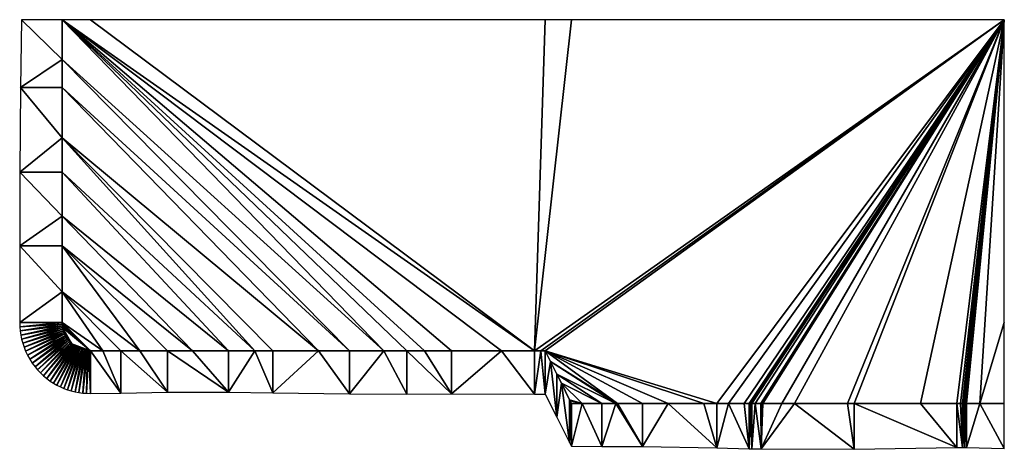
# Model space of a CAD drawing. Header units: metres. Extents: x 30502737 to 30502849, y 6949285 to 6949334.
import ezdxf

# ---------------------------------------------------------------- set-up
doc = ezdxf.new("R2010")
doc.units = ezdxf.units.M
doc.layers.add('162400', color=1, linetype='Continuous', lineweight=0)

msp = doc.modelspace()

# ---------------------------------------------------------------- linework, layer by layer
at = {"layer": '162400', "linetype": 'ByBlock', "lineweight": -2}
for points in [[(30502741.69, 6949329.46, 79), (30502737.06, 6949334.01, 81.32), (30502736.91, 6949326.28, 81.39)], [(30502741.69, 6949329.46, 79), (30502741.69, 6949334.01, 79), (30502737.06, 6949334.01, 81.32)], [(30502741.69, 6949334.01, 79), (30502741.69, 6949329.46, 79), (30502778.49, 6949296.17, 79)], [(30502741.69, 6949334.01, 79), (30502778.49, 6949296.17, 79), (30502781.09, 6949296.17, 79)], [(30502741.69, 6949334.01, 79), (30502781.09, 6949296.17, 79), (30502783.13, 6949296.17, 79)], [(30502741.69, 6949334.01, 79), (30502783.13, 6949296.17, 79), (30502786.22, 6949296.17, 79)], [(30502741.69, 6949334.01, 79), (30502786.22, 6949296.17, 79), (30502791.93, 6949296.17, 79)], [(30502741.69, 6949334.01, 79), (30502791.93, 6949296.17, 79), (30502795.69, 6949296.17, 79)], [(30502744.93, 6949334.01, 79), (30502741.69, 6949334.01, 79), (30502795.69, 6949296.17, 79)], [(30502796.93, 6949334.01, 79), (30502744.93, 6949334.01, 79), (30502795.69, 6949296.17, 79)], [(30502849.43, 6949334.01, 79), (30502799.93, 6949334.01, 79), (30502795.69, 6949296.17, 79)], [(30502849.43, 6949334.01, 79), (30502795.69, 6949296.17, 79), (30502796.44, 6949296.17, 79)], [(30502799.93, 6949334.01, 79), (30502796.93, 6949334.01, 79), (30502795.69, 6949296.17, 79)], [(30502849.43, 6949334.01, 79), (30502796.44, 6949296.17, 79), (30502796.93, 6949296.17, 79)], [(30502849.43, 6949334.01, 79), (30502796.93, 6949296.17, 79), (30502816.57, 6949290.17, 79)], [(30502849.43, 6949334.01, 79), (30502816.57, 6949290.17, 79), (30502817.88, 6949290.17, 79)], [(30502849.43, 6949334.01, 79), (30502817.88, 6949290.17, 79), (30502819.7, 6949290.17, 79)], [(30502849.43, 6949334.01, 79), (30502819.7, 6949290.17, 79), (30502820.24, 6949290.17, 79)], [(30502849.43, 6949334.01, 79), (30502820.24, 6949290.17, 79), (30502820.35, 6949290.17, 79)], [(30502849.43, 6949334.01, 79), (30502820.35, 6949290.17, 79), (30502820.52, 6949290.17, 79)], [(30502849.43, 6949334.01, 79), (30502820.52, 6949290.17, 79), (30502820.55, 6949290.17, 79)], [(30502849.43, 6949334.01, 79), (30502820.55, 6949290.17, 79), (30502820.93, 6949290.17, 79)], [(30502849.43, 6949334.01, 79), (30502820.93, 6949290.17, 79), (30502821.58, 6949290.17, 79)], [(30502849.43, 6949334.01, 79), (30502821.58, 6949290.17, 79), (30502821.61, 6949290.17, 79)], [(30502849.43, 6949334.01, 79), (30502821.61, 6949290.17, 79), (30502821.81, 6949290.17, 79)], [(30502849.43, 6949334.01, 79), (30502821.81, 6949290.17, 79), (30502824, 6949290.17, 79)], [(30502849.43, 6949334.01, 79), (30502824, 6949290.17, 79), (30502825.44, 6949290.17, 79)], [(30502849.43, 6949334.01, 79), (30502825.44, 6949290.17, 79), (30502831.51, 6949290.17, 79)], [(30502849.43, 6949334.01, 79), (30502831.51, 6949290.17, 79), (30502832.28, 6949290.17, 79)], [(30502849.43, 6949334.01, 79), (30502832.28, 6949290.17, 79), (30502839.86, 6949290.17, 79)], [(30502849.43, 6949334.01, 79), (30502839.86, 6949290.17, 79), (30502843.99, 6949290.17, 79)], [(30502849.43, 6949334.01, 79), (30502843.99, 6949290.17, 79), (30502844.42, 6949290.17, 79)], [(30502849.43, 6949334.01, 79), (30502844.42, 6949290.17, 79), (30502844.66, 6949290.17, 79)], [(30502849.43, 6949334.01, 79), (30502844.66, 6949290.17, 79), (30502844.8, 6949290.17, 79)], [(30502849.43, 6949334.01, 79), (30502844.8, 6949290.17, 79), (30502844.88, 6949290.17, 79)], [(30502849.43, 6949334.01, 79), (30502844.88, 6949290.17, 79), (30502844.96, 6949290.17, 79)], [(30502849.43, 6949334.01, 79), (30502844.96, 6949290.17, 79), (30502845.11, 6949290.17, 79)], [(30502849.43, 6949334.01, 79), (30502845.11, 6949290.17, 79), (30502846.64, 6949290.17, 79)], [(30502849.43, 6949334.01, 79), (30502846.64, 6949290.17, 79), (30502849.43, 6949299.41, 79)], [(30502741.69, 6949326.28, 79), (30502741.69, 6949329.46, 79), (30502736.91, 6949326.28, 81.39)], [(30502741.69, 6949329.46, 79), (30502741.69, 6949326.28, 79), (30502774.55, 6949296.17, 79)], [(30502741.69, 6949329.46, 79), (30502774.55, 6949296.17, 79), (30502778.49, 6949296.17, 79)], [(30502741.69, 6949320.5, 79), (30502736.91, 6949326.28, 81.39), (30502736.87, 6949316.58, 81.41)], [(30502741.69, 6949320.5, 79), (30502741.69, 6949326.28, 79), (30502736.91, 6949326.28, 81.39)], [(30502741.69, 6949326.28, 79), (30502741.69, 6949320.5, 79), (30502771.01, 6949296.17, 79)], [(30502741.69, 6949326.28, 79), (30502771.01, 6949296.17, 79), (30502774.55, 6949296.17, 79)], [(30502741.69, 6949316.58, 79), (30502741.69, 6949320.5, 79), (30502736.87, 6949316.58, 81.41)], [(30502741.69, 6949320.5, 79), (30502741.69, 6949316.58, 79), (30502763.72, 6949296.17, 79)], [(30502741.69, 6949320.5, 79), (30502763.72, 6949296.17, 79), (30502765.77, 6949296.17, 79)], [(30502741.69, 6949320.5, 79), (30502765.77, 6949296.17, 79), (30502771.01, 6949296.17, 79)], [(30502741.69, 6949311.55, 79), (30502736.87, 6949316.58, 81.41), (30502736.84, 6949308.16, 81.43)], [(30502741.69, 6949311.55, 79), (30502741.69, 6949316.58, 79), (30502736.87, 6949316.58, 81.41)], [(30502741.69, 6949316.58, 79), (30502741.69, 6949311.55, 79), (30502760.72, 6949296.17, 79)], [(30502741.69, 6949316.58, 79), (30502760.72, 6949296.17, 79), (30502763.72, 6949296.17, 79)], [(30502741.69, 6949308.16, 79), (30502741.69, 6949311.55, 79), (30502736.84, 6949308.16, 81.43)], [(30502741.69, 6949311.55, 79), (30502741.69, 6949308.16, 79), (30502756.58, 6949296.17, 79)], [(30502741.69, 6949311.55, 79), (30502756.58, 6949296.17, 79), (30502760.72, 6949296.17, 79)], [(30502741.69, 6949302.91, 79), (30502736.84, 6949308.16, 81.43), (30502736.84, 6949299.41, 81.43)], [(30502741.69, 6949302.91, 79), (30502741.69, 6949308.16, 79), (30502736.84, 6949308.16, 81.43)], [(30502741.69, 6949308.16, 79), (30502741.69, 6949302.91, 79), (30502750.59, 6949296.17, 79)], [(30502741.69, 6949308.16, 79), (30502753.75, 6949296.17, 79), (30502756.58, 6949296.17, 79)], [(30502741.69, 6949308.16, 79), (30502750.59, 6949296.17, 79), (30502753.75, 6949296.17, 79)], [(30502741.69, 6949299.41, 79), (30502741.69, 6949302.91, 79), (30502736.84, 6949299.41, 81.43)], [(30502741.69, 6949302.91, 79), (30502741.69, 6949299.41, 79), (30502746.34, 6949296.17, 79)], [(30502741.69, 6949302.91, 79), (30502748.42, 6949296.17, 79), (30502750.59, 6949296.17, 79)], [(30502741.69, 6949302.91, 79), (30502746.34, 6949296.17, 79), (30502748.42, 6949296.17, 79)], [(30502741.69, 6949299.41, 79), (30502736.84, 6949299.41, 81.43), (30502736.85, 6949298.93, 81.43)], [(30502741.7, 6949299.22, 79), (30502741.69, 6949299.41, 79), (30502736.85, 6949298.93, 81.43)], [(30502741.7, 6949299.22, 79), (30502736.85, 6949298.93, 81.43), (30502736.89, 6949298.46, 81.43)], [(30502741.72, 6949299.03, 79), (30502741.7, 6949299.22, 79), (30502736.89, 6949298.46, 81.43)], [(30502741.72, 6949299.03, 79), (30502736.89, 6949298.46, 81.43), (30502736.96, 6949297.98, 81.43)], [(30502741.74, 6949298.84, 79), (30502741.72, 6949299.03, 79), (30502736.96, 6949297.98, 81.43)], [(30502741.74, 6949298.84, 79), (30502736.96, 6949297.98, 81.43), (30502737.06, 6949297.52, 81.43)], [(30502741.78, 6949298.65, 79), (30502741.74, 6949298.84, 79), (30502737.06, 6949297.52, 81.43)], [(30502741.78, 6949298.65, 79), (30502737.06, 6949297.52, 81.43), (30502737.18, 6949297.06, 81.43)], [(30502741.83, 6949298.47, 79), (30502741.78, 6949298.65, 79), (30502737.18, 6949297.06, 81.43)], [(30502741.83, 6949298.47, 79), (30502737.18, 6949297.06, 81.43), (30502737.33, 6949296.6, 81.43)], [(30502741.89, 6949298.29, 79), (30502741.83, 6949298.47, 79), (30502737.33, 6949296.6, 81.43)], [(30502741.69, 6949299.41, 79), (30502741.7, 6949299.22, 79), (30502744.93, 6949296.17, 79)], [(30502741.69, 6949299.41, 79), (30502744.93, 6949296.17, 79), (30502746.34, 6949296.17, 79)], [(30502741.7, 6949299.22, 79), (30502741.72, 6949299.03, 79), (30502744.93, 6949296.17, 79)], [(30502741.72, 6949299.03, 79), (30502741.74, 6949298.84, 79), (30502744.93, 6949296.17, 79)], [(30502741.74, 6949298.84, 79), (30502741.78, 6949298.65, 79), (30502742.79, 6949296.98, 79)], [(30502741.74, 6949298.84, 79), (30502742.79, 6949296.98, 79), (30502744.93, 6949296.17, 79)], [(30502741.78, 6949298.65, 79), (30502741.83, 6949298.47, 79), (30502742.16, 6949297.74, 79)], [(30502741.78, 6949298.65, 79), (30502742.65, 6949297.11, 79), (30502742.79, 6949296.98, 79)], [(30502741.78, 6949298.65, 79), (30502742.16, 6949297.74, 79), (30502742.65, 6949297.11, 79)], [(30502741.83, 6949298.47, 79), (30502741.89, 6949298.29, 79), (30502742.06, 6949297.92, 79)], [(30502741.83, 6949298.47, 79), (30502742.06, 6949297.92, 79), (30502742.16, 6949297.74, 79)], [(30502846.64, 6949290.17, 79), (30502849.43, 6949290.17, 79), (30502849.43, 6949299.41, 79)], [(30502741.89, 6949298.29, 79), (30502737.33, 6949296.6, 81.43), (30502737.51, 6949296.16, 81.43)], [(30502741.97, 6949298.11, 79), (30502741.89, 6949298.29, 79), (30502737.51, 6949296.16, 81.43)], [(30502741.97, 6949298.11, 79), (30502737.51, 6949296.16, 81.43), (30502737.73, 6949295.69, 81.43)], [(30502742.06, 6949297.92, 79), (30502741.97, 6949298.11, 79), (30502737.73, 6949295.69, 81.43)], [(30502742.06, 6949297.92, 79), (30502737.73, 6949295.69, 81.43), (30502737.99, 6949295.23, 81.43)], [(30502742.16, 6949297.74, 79), (30502742.06, 6949297.92, 79), (30502737.99, 6949295.23, 81.43)], [(30502742.16, 6949297.74, 79), (30502737.99, 6949295.23, 81.43), (30502738.28, 6949294.79, 81.43)], [(30502742.27, 6949297.56, 79), (30502742.16, 6949297.74, 79), (30502738.28, 6949294.79, 81.43)], [(30502742.27, 6949297.56, 79), (30502738.28, 6949294.79, 81.43), (30502738.59, 6949294.36, 81.43)], [(30502742.4, 6949297.39, 79), (30502742.27, 6949297.56, 79), (30502738.59, 6949294.36, 81.43)], [(30502742.4, 6949297.39, 79), (30502738.59, 6949294.36, 81.43), (30502738.89, 6949294, 81.43)], [(30502742.52, 6949297.25, 79), (30502742.4, 6949297.39, 79), (30502738.89, 6949294, 81.43)], [(30502741.89, 6949298.29, 79), (30502741.97, 6949298.11, 79), (30502742.06, 6949297.92, 79)], [(30502742.16, 6949297.74, 79), (30502742.27, 6949297.56, 79), (30502742.65, 6949297.11, 79)], [(30502742.27, 6949297.56, 79), (30502742.4, 6949297.39, 79), (30502742.52, 6949297.25, 79)], [(30502742.27, 6949297.56, 79), (30502742.52, 6949297.25, 79), (30502742.65, 6949297.11, 79)], [(30502742.52, 6949297.25, 79), (30502738.89, 6949294, 81.43), (30502739.22, 6949293.65, 81.44)], [(30502742.65, 6949297.11, 79), (30502742.52, 6949297.25, 79), (30502739.22, 6949293.65, 81.44)], [(30502742.65, 6949297.11, 79), (30502739.22, 6949293.65, 81.44), (30502739.56, 6949293.32, 81.44)], [(30502742.79, 6949296.98, 79), (30502742.65, 6949297.11, 79), (30502739.56, 6949293.32, 81.44)], [(30502742.79, 6949296.98, 79), (30502739.56, 6949293.32, 81.44), (30502739.93, 6949293.02, 81.44)], [(30502742.94, 6949296.86, 79), (30502742.79, 6949296.98, 79), (30502739.93, 6949293.02, 81.44)], [(30502742.94, 6949296.86, 79), (30502739.93, 6949293.02, 81.44), (30502740.31, 6949292.73, 81.44)], [(30502743.09, 6949296.75, 79), (30502742.94, 6949296.86, 79), (30502740.31, 6949292.73, 81.44)], [(30502743.09, 6949296.75, 79), (30502740.31, 6949292.73, 81.44), (30502740.71, 6949292.47, 81.44)], [(30502743.25, 6949296.64, 79), (30502743.09, 6949296.75, 79), (30502740.71, 6949292.47, 81.44)], [(30502743.25, 6949296.64, 79), (30502740.71, 6949292.47, 81.44), (30502741.09, 6949292.25, 81.44)], [(30502743.4, 6949296.55, 79), (30502743.25, 6949296.64, 79), (30502741.09, 6949292.25, 81.44)], [(30502743.4, 6949296.55, 79), (30502741.09, 6949292.25, 81.44), (30502741.49, 6949292.05, 81.44)], [(30502743.56, 6949296.47, 79), (30502743.4, 6949296.55, 79), (30502741.49, 6949292.05, 81.44)], [(30502743.56, 6949296.47, 79), (30502741.49, 6949292.05, 81.44), (30502741.9, 6949291.88, 81.44)], [(30502743.72, 6949296.4, 79), (30502743.56, 6949296.47, 79), (30502741.9, 6949291.88, 81.44)], [(30502743.72, 6949296.4, 79), (30502741.9, 6949291.88, 81.44), (30502742.32, 6949291.73, 81.44)], [(30502743.89, 6949296.34, 79), (30502743.72, 6949296.4, 79), (30502742.32, 6949291.73, 81.44)], [(30502743.89, 6949296.34, 79), (30502742.32, 6949291.73, 81.44), (30502742.74, 6949291.6, 81.43)], [(30502744.06, 6949296.29, 79), (30502743.89, 6949296.34, 79), (30502742.74, 6949291.6, 81.43)], [(30502744.06, 6949296.29, 79), (30502742.74, 6949291.6, 81.43), (30502743.17, 6949291.5, 81.43)], [(30502742.79, 6949296.98, 79), (30502742.94, 6949296.86, 79), (30502744.93, 6949296.17, 79)], [(30502742.94, 6949296.86, 79), (30502743.09, 6949296.75, 79), (30502744.93, 6949296.17, 79)], [(30502743.09, 6949296.75, 79), (30502743.25, 6949296.64, 79), (30502743.4, 6949296.55, 79)], [(30502743.09, 6949296.75, 79), (30502744.76, 6949296.17, 79), (30502744.93, 6949296.17, 79)], [(30502743.09, 6949296.75, 79), (30502744.58, 6949296.19, 79), (30502744.76, 6949296.17, 79)], [(30502743.09, 6949296.75, 79), (30502744.4, 6949296.21, 79), (30502744.58, 6949296.19, 79)], [(30502743.09, 6949296.75, 79), (30502744.23, 6949296.25, 79), (30502744.4, 6949296.21, 79)], [(30502743.09, 6949296.75, 79), (30502744.06, 6949296.29, 79), (30502744.23, 6949296.25, 79)], [(30502743.09, 6949296.75, 79), (30502743.89, 6949296.34, 79), (30502744.06, 6949296.29, 79)], [(30502743.09, 6949296.75, 79), (30502743.72, 6949296.4, 79), (30502743.89, 6949296.34, 79)], [(30502743.09, 6949296.75, 79), (30502743.56, 6949296.47, 79), (30502743.72, 6949296.4, 79)], [(30502743.09, 6949296.75, 79), (30502743.4, 6949296.55, 79), (30502743.56, 6949296.47, 79)], [(30502744.23, 6949296.25, 79), (30502744.06, 6949296.29, 79), (30502743.17, 6949291.5, 81.43)], [(30502744.23, 6949296.25, 79), (30502743.17, 6949291.5, 81.43), (30502743.61, 6949291.42, 81.43)], [(30502744.4, 6949296.21, 79), (30502744.23, 6949296.25, 79), (30502743.61, 6949291.42, 81.43)], [(30502744.4, 6949296.21, 79), (30502743.61, 6949291.42, 81.43), (30502744.05, 6949291.36, 81.43)], [(30502744.58, 6949296.19, 79), (30502744.4, 6949296.21, 79), (30502744.05, 6949291.36, 81.43)], [(30502744.58, 6949296.19, 79), (30502744.05, 6949291.36, 81.43), (30502744.49, 6949291.33, 81.42)], [(30502744.76, 6949296.17, 79), (30502744.58, 6949296.19, 79), (30502744.49, 6949291.33, 81.42)], [(30502744.76, 6949296.17, 79), (30502744.49, 6949291.33, 81.42), (30502744.93, 6949291.32, 81.42)], [(30502744.93, 6949296.17, 79), (30502744.76, 6949296.17, 79), (30502744.93, 6949291.32, 81.42)], [(30502744.93, 6949296.17, 79), (30502744.93, 6949291.32, 81.42), (30502748.42, 6949291.36, 81.4)], [(30502746.34, 6949296.17, 79), (30502744.93, 6949296.17, 79), (30502748.42, 6949291.36, 81.4)], [(30502748.42, 6949296.17, 79), (30502746.34, 6949296.17, 79), (30502748.42, 6949291.36, 81.4)], [(30502748.42, 6949296.17, 79), (30502748.42, 6949291.36, 81.4), (30502753.75, 6949291.44, 81.36)], [(30502750.59, 6949296.17, 79), (30502748.42, 6949296.17, 79), (30502753.75, 6949291.44, 81.36)], [(30502753.75, 6949296.17, 79), (30502750.59, 6949296.17, 79), (30502753.75, 6949291.44, 81.36)], [(30502753.75, 6949296.17, 79), (30502753.75, 6949291.44, 81.36), (30502760.72, 6949291.44, 81.36)], [(30502756.58, 6949296.17, 79), (30502753.75, 6949296.17, 79), (30502760.72, 6949291.44, 81.36)], [(30502760.72, 6949296.17, 79), (30502756.58, 6949296.17, 79), (30502760.72, 6949291.44, 81.36)], [(30502763.72, 6949296.17, 79), (30502760.72, 6949296.17, 79), (30502760.72, 6949291.44, 81.36)], [(30502763.72, 6949296.17, 79), (30502760.72, 6949291.44, 81.36), (30502765.77, 6949291.38, 81.39)], [(30502765.77, 6949296.17, 79), (30502763.72, 6949296.17, 79), (30502765.77, 6949291.38, 81.39)], [(30502771.01, 6949296.17, 79), (30502765.77, 6949296.17, 79), (30502765.77, 6949291.38, 81.39)], [(30502771.01, 6949296.17, 79), (30502765.77, 6949291.38, 81.39), (30502774.55, 6949291.27, 81.45)], [(30502774.55, 6949296.17, 79), (30502771.01, 6949296.17, 79), (30502774.55, 6949291.27, 81.45)], [(30502778.49, 6949296.17, 79), (30502774.55, 6949296.17, 79), (30502774.55, 6949291.27, 81.45)], [(30502778.49, 6949296.17, 79), (30502774.55, 6949291.27, 81.45), (30502781.09, 6949291.22, 81.47)], [(30502781.09, 6949296.17, 79), (30502778.49, 6949296.17, 79), (30502781.09, 6949291.22, 81.47)], [(30502781.09, 6949296.17, 79), (30502781.09, 6949291.22, 81.47), (30502786.22, 6949291.26, 81.46)], [(30502783.13, 6949296.17, 79), (30502781.09, 6949296.17, 79), (30502786.22, 6949291.26, 81.46)], [(30502786.22, 6949296.17, 79), (30502783.13, 6949296.17, 79), (30502786.22, 6949291.26, 81.46)], [(30502791.93, 6949296.17, 79), (30502786.22, 6949291.26, 81.46), (30502795.69, 6949291.24, 81.46)], [(30502791.93, 6949296.17, 79), (30502786.22, 6949296.17, 79), (30502786.22, 6949291.26, 81.46)], [(30502795.69, 6949296.17, 79), (30502791.93, 6949296.17, 79), (30502795.69, 6949291.24, 81.46)], [(30502796.44, 6949296.17, 79), (30502795.69, 6949291.24, 81.46), (30502796.93, 6949291.23, 81.47)], [(30502796.44, 6949296.17, 79), (30502795.69, 6949296.17, 79), (30502795.69, 6949291.24, 81.46)], [(30502796.93, 6949296.17, 79), (30502796.44, 6949296.17, 79), (30502796.93, 6949291.23, 81.47)], [(30502797.54, 6949294.96, 79), (30502796.93, 6949296.17, 79), (30502796.93, 6949291.23, 81.47)], [(30502796.93, 6949296.17, 79), (30502797.54, 6949294.96, 79), (30502805.2, 6949290.17, 79)], [(30502796.93, 6949296.17, 79), (30502805.2, 6949290.17, 79), (30502808.04, 6949290.17, 79)], [(30502796.93, 6949296.17, 79), (30502808.04, 6949290.17, 79), (30502811, 6949290.17, 79)], [(30502796.93, 6949296.17, 79), (30502811, 6949290.17, 79), (30502815.08, 6949290.17, 79)], [(30502796.93, 6949296.17, 79), (30502815.08, 6949290.17, 79), (30502816.57, 6949290.17, 79)], [(30502797.54, 6949294.96, 79), (30502796.93, 6949291.23, 81.47), (30502798.26, 6949288.59, 81.46)], [(30502798.26, 6949293.51, 79), (30502797.54, 6949294.96, 79), (30502798.26, 6949288.59, 81.46)], [(30502797.54, 6949294.96, 79), (30502798.26, 6949293.51, 79), (30502805.01, 6949290.17, 79)], [(30502797.54, 6949294.96, 79), (30502805.01, 6949290.17, 79), (30502805.2, 6949290.17, 79)], [(30502798.78, 6949292.47, 79), (30502798.26, 6949293.51, 79), (30502798.26, 6949288.59, 81.46)], [(30502798.26, 6949293.51, 79), (30502798.78, 6949292.47, 79), (30502803.41, 6949290.17, 79)], [(30502798.26, 6949293.51, 79), (30502803.41, 6949290.17, 79), (30502805.01, 6949290.17, 79)], [(30502798.78, 6949292.47, 79), (30502798.26, 6949288.59, 81.46), (30502799.72, 6949285.72, 81.44)], [(30502799.72, 6949290.6, 79), (30502798.78, 6949292.47, 79), (30502799.72, 6949285.72, 81.44)], [(30502798.78, 6949292.47, 79), (30502799.72, 6949290.6, 79), (30502801.14, 6949290.17, 79)], [(30502798.78, 6949292.47, 79), (30502801.14, 6949290.17, 79), (30502803.41, 6949290.17, 79)], [(30502799.79, 6949290.45, 79), (30502799.72, 6949290.6, 79), (30502799.72, 6949285.72, 81.44)], [(30502799.72, 6949290.6, 79), (30502799.79, 6949290.45, 79), (30502801.14, 6949290.17, 79)], [(30502799.79, 6949290.45, 79), (30502799.72, 6949285.72, 81.44), (30502799.93, 6949285.28, 81.44)], [(30502799.93, 6949290.17, 79), (30502799.79, 6949290.45, 79), (30502799.93, 6949285.28, 81.44)], [(30502799.79, 6949290.45, 79), (30502799.93, 6949290.17, 79), (30502801.14, 6949290.17, 79)], [(30502801.14, 6949290.17, 79), (30502799.93, 6949290.17, 79), (30502799.93, 6949285.28, 81.44)], [(30502801.14, 6949290.17, 79), (30502799.93, 6949285.28, 81.44), (30502803.41, 6949285.27, 81.45)], [(30502803.41, 6949290.17, 79), (30502801.14, 6949290.17, 79), (30502803.41, 6949285.27, 81.45)], [(30502805.01, 6949290.17, 79), (30502803.41, 6949285.27, 81.45), (30502808.04, 6949285.24, 81.46)], [(30502805.01, 6949290.17, 79), (30502803.41, 6949290.17, 79), (30502803.41, 6949285.27, 81.45)], [(30502805.2, 6949290.17, 79), (30502805.01, 6949290.17, 79), (30502808.04, 6949285.24, 81.46)], [(30502808.04, 6949290.17, 79), (30502805.2, 6949290.17, 79), (30502808.04, 6949285.24, 81.46)], [(30502811, 6949290.17, 79), (30502808.04, 6949285.24, 81.46), (30502816.57, 6949285.08, 81.54)], [(30502811, 6949290.17, 79), (30502808.04, 6949290.17, 79), (30502808.04, 6949285.24, 81.46)], [(30502815.08, 6949290.17, 79), (30502811, 6949290.17, 79), (30502816.57, 6949285.08, 81.54)], [(30502816.57, 6949290.17, 79), (30502815.08, 6949290.17, 79), (30502816.57, 6949285.08, 81.54)], [(30502817.88, 6949290.17, 79), (30502816.57, 6949285.08, 81.54), (30502820.24, 6949285, 81.58)], [(30502817.88, 6949290.17, 79), (30502816.57, 6949290.17, 79), (30502816.57, 6949285.08, 81.54)], [(30502819.7, 6949290.17, 79), (30502817.88, 6949290.17, 79), (30502820.24, 6949285, 81.58)], [(30502820.24, 6949290.17, 79), (30502819.7, 6949290.17, 79), (30502820.24, 6949285, 81.58)], [(30502820.35, 6949290.17, 79), (30502820.24, 6949290.17, 79), (30502820.24, 6949285, 81.58)], [(30502820.35, 6949290.17, 79), (30502820.24, 6949285, 81.58), (30502820.55, 6949285, 81.59)], [(30502820.52, 6949290.17, 79), (30502820.35, 6949290.17, 79), (30502820.55, 6949285, 81.59)], [(30502820.55, 6949290.17, 79), (30502820.52, 6949290.17, 79), (30502820.55, 6949285, 81.59)], [(30502820.93, 6949290.17, 79), (30502820.55, 6949285, 81.59), (30502821.61, 6949284.99, 81.59)], [(30502820.93, 6949290.17, 79), (30502820.55, 6949290.17, 79), (30502820.55, 6949285, 81.59)], [(30502821.58, 6949290.17, 79), (30502820.93, 6949290.17, 79), (30502821.61, 6949284.99, 81.59)], [(30502821.61, 6949290.17, 79), (30502821.58, 6949290.17, 79), (30502821.61, 6949284.99, 81.59)], [(30502825.44, 6949290.17, 79), (30502821.61, 6949284.99, 81.59), (30502832.28, 6949284.93, 81.62)], [(30502821.81, 6949290.17, 79), (30502821.61, 6949290.17, 79), (30502821.61, 6949284.99, 81.59)], [(30502824, 6949290.17, 79), (30502821.81, 6949290.17, 79), (30502821.61, 6949284.99, 81.59)], [(30502825.44, 6949290.17, 79), (30502824, 6949290.17, 79), (30502821.61, 6949284.99, 81.59)], [(30502831.51, 6949290.17, 79), (30502825.44, 6949290.17, 79), (30502832.28, 6949284.93, 81.62)], [(30502832.28, 6949290.17, 79), (30502831.51, 6949290.17, 79), (30502832.28, 6949284.93, 81.62)], [(30502832.28, 6949290.17, 79), (30502832.28, 6949284.93, 81.62), (30502843.99, 6949285.13, 81.52)], [(30502839.86, 6949290.17, 79), (30502832.28, 6949290.17, 79), (30502843.99, 6949285.13, 81.52)], [(30502843.99, 6949290.17, 79), (30502839.86, 6949290.17, 79), (30502843.99, 6949285.13, 81.52)], [(30502843.99, 6949290.17, 79), (30502843.99, 6949285.13, 81.52), (30502844.66, 6949285.15, 81.51)], [(30502844.42, 6949290.17, 79), (30502843.99, 6949290.17, 79), (30502844.66, 6949285.15, 81.51)], [(30502844.66, 6949290.17, 79), (30502844.42, 6949290.17, 79), (30502844.66, 6949285.15, 81.51)], [(30502844.66, 6949290.17, 79), (30502844.66, 6949285.15, 81.51), (30502844.88, 6949285.15, 81.51)], [(30502844.8, 6949290.17, 79), (30502844.66, 6949290.17, 79), (30502844.88, 6949285.15, 81.51)], [(30502844.88, 6949290.17, 79), (30502844.8, 6949290.17, 79), (30502844.88, 6949285.15, 81.51)], [(30502844.96, 6949290.17, 79), (30502844.88, 6949290.17, 79), (30502844.88, 6949285.15, 81.51)], [(30502844.96, 6949290.17, 79), (30502844.88, 6949285.15, 81.51), (30502845.11, 6949285.15, 81.51)], [(30502845.11, 6949290.17, 79), (30502844.96, 6949290.17, 79), (30502845.11, 6949285.15, 81.51)], [(30502846.64, 6949290.17, 79), (30502845.11, 6949285.15, 81.51), (30502849.43, 6949285.01, 81.58)], [(30502846.64, 6949290.17, 79), (30502845.11, 6949290.17, 79), (30502845.11, 6949285.15, 81.51)], [(30502849.43, 6949290.17, 79), (30502846.64, 6949290.17, 79), (30502849.43, 6949285.01, 81.58)]]:
    msp.add_3dface(points, dxfattribs=at)

doc.saveas('drawing.dxf')
